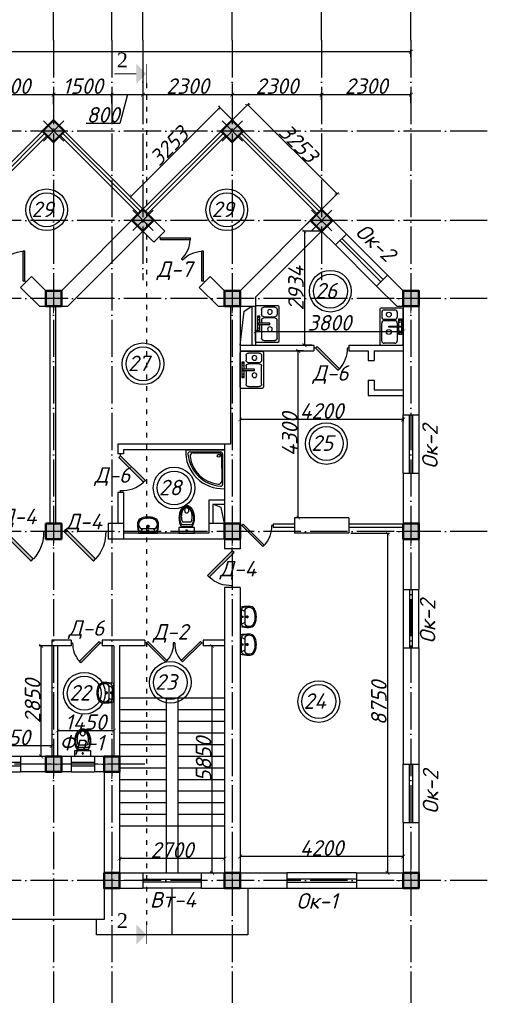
# Model space of a CAD drawing. Header units: millimetres. Extents: x 1112040 to 6903494, y -332921 to -150905.
# Tile 89 of 150: x 1681336 to 1693375, y -189595 to -164219. Entities that reach past the tile are written whole.
import ezdxf

# ---------------------------------------------------------------- set-up
doc = ezdxf.new("R2010")
doc.units = ezdxf.units.MM
doc.linetypes.add('ACAD_ISO03W100', pattern=[30, 12, -18])
doc.linetypes.add('ACAD_ISO04W100', pattern=[30, 24, -3, 0, -3])
for name, color, linetype in [('kolonn', 7, 'Continuous'), ('os', 253, 'Continuous'), ('razmer', 7, 'Continuous'), ('su', 7, 'Continuous')]:
    doc.layers.add(name, color=color, linetype=linetype)
doc.styles.add('RomanS', font='times.ttf')
doc.styles.get("Standard").update_dxf_attribs({"font": 'isocpeui.ttf'})
doc.dimstyles.new('ISO-25', dxfattribs={"dimtxt": 400, "dimasz": 100, "dimexe": 50, "dimexo": 50, "dimgap": 20, "dimtad": 1, "dimdec": 0, "dimtxsty": 'Standard', "dimblk": 'ARCHTICK', "dimcen": 20, "dimclrd": 1, "dimclre": 1, "dimadec": 0, "dimazin": 0, "dimtfac": 1, "dimtdec": 0, "dimtmove": 0, "dimatfit": 3, "dimldrblk": 'ARCHTICK', "dimfxl": 1, "dimarcsym": 0})

# ---------------------------------------------------------------- blocks, each defined once
blk = doc.blocks.new('ghsdd')
at = {"ltscale": 50}
h = blk.add_hatch(color=256, dxfattribs=at)
h.paths.add_polyline_path([(0, 200), (-200, 200), (-200, 0), (0, 0)])
h.paths.add_polyline_path([(200, 0), (200, 200), (0, 200), (0, 0)])
h.paths.add_polyline_path([(0, 0), (-200, 0), (-200, -200), (0, -200)])
h.paths.add_polyline_path([(0, 0), (0, -200), (200, -200), (200, 0)])
at = {"lineweight": 0}
for p, q in [((0, -374), (0, 374)), ((-374, 0), (374, 0))]:
    blk.add_line(p, q, dxfattribs=at)
at = {"lineweight": 50, "ltscale": 50}
blk.add_lwpolyline([(200, 200), (200, -200), (-200, -200), (-200, 200), (200, 200)], dxfattribs=at)
blk = doc.blocks.new('Podd_igl_as100x100')
for p, q in [((-80, 808), (-80, 153)), ((-54, 897), (-54, 104)), ((0, 1000), (0, 0)), ((0, 0), (-1000, 0)), ((-106, 50), (-891, 50)), ((-158, 74), (-799, 73))]:
    blk.add_line(p, q)
blk.add_circle((-152, 149), 37.8)
for centre, radius, start, end in [((-42, 42), 959, 87.5145, 182.4855), ((-22, 34), 914, 95.7508, 176.1666), ((-67, 71), 821, 97.4497, 172.9032), ((-160, 806), 80.2, 1.4931, 100.036), ((-109, 889), 55.4, 7.9715, 94.7418), ((-891, 93), 43.1, 176.352, 270.7469), ((-799, 157), 84.3, 169.7158, 269.999), ((-155, 149), 75.6, 267.8648, 3.2153), ((-107, 102), 52.6, 270.31, 1.996)]:
    blk.add_arc(centre, radius, start, end)
blk = doc.blocks.new('UM_8')
for p, q in [((244, 0), (-244, 0)), ((-182, -45), (-146, -110)), ((175, -30), (-175, -30)), ((142, -120), (-132, -120)), ((35, -180), (-35, -180)), ((27, -61), (-27, -61)), ((0, -88), (0, -34)), ((0, -145), (0, -215)), ((182, -45), (146, -110))]:
    blk.add_line(p, q)
for centre, radius in [((0, -180), 27), ((0, -61), 17), ((0, -180), 17)]:
    blk.add_circle(centre, radius)
for centre, radius, start, end in [((-244, 0), 0.5, 90, 167.3206), ((244, 0), 0.5, 12.6794, 90), ((-104, -234), 169, 178.312, 234.1043), ((894, -257), 1167, 167.3206, 178.6525), ((-273, -229), 0.5, 358.312, 358.6525), ((68, -206), 330, 154.5977, 180.3349), ((-104, -233), 138, 141.0504, 245.2718), ((-175, -90), 60, 90, 154.5977), ((-104, -233), 148, 141.0504, 147.7493), ((-139, -232), 123, 98.7111, 129.9424), ((-139, -232), 113, 86.1548, 129.9424), ((139, -232), 113, 50.0576, 93.8452), ((139, -232), 123, 50.0576, 81.2889), ((104, -233), 138, 294.7282, 38.9496), ((175, -90), 60, 25.4023, 90), ((104, -234), 169, 305.8957, 1.688), ((104, -233), 148, 32.2507, 38.9496), ((-68, -206), 330, 359.6651, 25.4023), ((-894, -257), 1167, 1.3475, 12.6794), ((273, -229), 0.5, 181.3475, 181.688), ((-27, -71), 347, 239.6448, 267.5368), ((-27, -71), 317, 244.8898, 267.5368), ((0, 80), 500, 265.1692, 274.8308), ((0, 80), 470, 265.1692, 274.8308), ((27, -71), 317, 272.4632, 300.3552), ((27, -71), 347, 272.4632, 300.3552)]:
    blk.add_arc(centre, radius, start, end)
blk = doc.blocks.new('Mojka_1')
for p, q in [((-600, 446), (-600, -446)), ((-31, 477), (-569, 477)), ((-554, 369), (-554, 246)), ((-492, 431), (-215, 431)), ((-154, 369), (-154, 246)), ((0, -446), (0, 446)), ((-554, -369), (-554, 92)), ((-215, 185), (-492, 185)), ((-492, 154), (-215, 154)), ((-369, -15), (-369, 15)), ((-369, 15), (-62, 15)), ((-154, 92), (-154, 15)), ((-108, 15), (-108, 200)), ((-108, 200), (-46, 200)), ((-62, 15), (-62, -15)), ((-46, 200), (-46, -200)), ((-62, -15), (-369, -15)), ((-154, -15), (-154, -369)), ((-108, -200), (-108, -15)), ((-46, -200), (-108, -200)), ((-569, -477), (-31, -477)), ((-215, -431), (-492, -431))]:
    blk.add_line(p, q)
for centre, radius in [((-369, 308), 61.6), ((-77, 139), 30.8), ((-369, -139), 61.6), ((-77, -139), 30.8)]:
    blk.add_circle(centre, radius)
for centre, radius, start, end in [((-569, 446), 30.8, 90, 180), ((-492, 369), 61.6, 90, 180), ((-215, 369), 61.6, 0, 90), ((-31, 446), 30.8, 0, 90), ((-492, 246), 61.6, 180, 270), ((-492, 92), 61.6, 90, 180), ((-215, 246), 61.6, 270.0001, 0), ((-215, 92), 61.6, 0, 90), ((-569, -446), 30.8, 180, 270), ((-492, -369), 61.6, 180, 270), ((-215, -369), 61.6, 270.0001, 0), ((-31, -446), 30.8, 270.0001, 0)]:
    blk.add_arc(centre, radius, start, end)
blk = doc.blocks.new('UniTAZZ_3')
for p, q in [((-293, -112), (-293, 112)), ((-230, -144), (-230, 144)), ((-178, -144), (-178, 144)), ((-152, 200), (-152, -200)), ((0, 200), (-152, 200)), ((0, -200), (0, 200)), ((-152, -200), (0, -200))]:
    blk.add_line(p, q)
blk.add_circle((-76, 0), 17)
for centre, radius, start, end in [((-581, 0), 131, 146.9765, 180), ((-581, 0), 131, 180, 213.0235), ((-493, -57), 235, 122.5078, 146.9765), ((-564, 0), 117, 146.9765, 180), ((-575, 0), 87.7, 145.7058, 180), ((-575, 0), 87.7, 180, 214.2942), ((-485, -51), 211, 122.5078, 146.9765), ((-610, 0), 46, 153.6325, 180), ((-610, 0), 46, 180, 206.3675), ((-600, -5), 56.5, 129.8827, 153.6325), ((-507, -46), 170, 121.2723, 145.7058), ((-594, -12), 66, 109.092, 129.8827), ((-435, -148), 343, 104.7867, 122.5078), ((-590, -23), 78.1, 90, 109.092), ((-433, -133), 308, 104.7867, 122.5078), ((-462, -121), 257, 104.1209, 121.2723), ((-590, -23), 78.1, 70.908, 90), ((-586, -12), 66, 50.1173, 70.908), ((-580, -5), 56.5, 26.3675, 50.1173), ((-571, 0), 46, 0, 26.3675), ((-571, 0), 46, 333.6325, 0), ((-432, -238), 378, 90, 104.1209), ((-397, -291), 491, 90, 104.7867), ((-399, -261), 441, 90, 104.7867), ((-432, -238), 378, 75.8791, 90), ((-399, -261), 441, 75.2133, 90), ((-397, -291), 491, 75.2133, 90), ((-403, -121), 257, 64.7964, 75.8791), ((-365, -133), 308, 63.9053, 75.2133), ((-359, -148), 343, 58.1489, 75.2133), ((-493, 57), 235, 213.0235, 237.4922), ((-564, 0), 117, 180, 213.0235), ((-485, 51), 211, 213.0235, 237.4922), ((-600, 5), 56.5, 206.3675, 230.1173), ((-507, 47), 170, 214.2942, 238.7277), ((-594, 12), 66, 230.1173, 250.908), ((-435, 148), 343, 237.4922, 255.2133), ((-590, 24), 78.1, 250.908, 270), ((-433, 132), 308, 237.4922, 255.2133), ((-462, 121), 257, 238.7277, 255.8791), ((-590, 24), 78.1, 270, 289.092), ((-586, 12), 66, 289.092, 309.8827), ((-580, 5), 56.5, 309.8827, 333.6325), ((-432, 238), 378, 255.8791, 270), ((-397, 291), 491, 255.2133, 270), ((-399, 261), 441, 255.2133, 270), ((-432, 238), 378, 270, 284.1209), ((-399, 261), 441, 270, 284.7867), ((-397, 291), 491, 270, 284.7867), ((-403, 121), 257, 284.1209, 295.2036), ((-365, 132), 308, 284.7867, 296.0947), ((-359, 148), 343, 284.7867, 301.8511)]:
    blk.add_arc(centre, radius, start, end)
blk = doc.blocks.new('jfgjhsdf')
blk.add_hatch(color=1).paths.add_polyline_path([(-593, 731), (-637, 687), (0, 50), (44, 94)])
at = {"color": 1}
for p, q in [((0, 1000), (0, 950)), ((0, 50), (0, 0))]:
    blk.add_line(p, q, dxfattribs=at)
blk.add_lwpolyline([(0, 50), (-637, 687), (-593, 731), (44, 94), (0, 50)], dxfattribs=at)
blk.add_arc((-33, 130), 821, 87.662, 132.9147, dxfattribs=at)
blk = doc.blocks.new('_ArchTick')
at = {"color": 0, "linetype": 'ByBlock', "const_width": 0.15}
blk.add_lwpolyline([(-0.5, -0.5), (0.5, 0.5)], dxfattribs=at)
blk = doc.blocks.new('*D3344')
at = {"color": 1, "lineweight": -2, "transparency": 16777216}
for p, q in [((1686419, -167196), (1687241, -166374)), ((1687206, -166409), (1689506, -168709)), ((1688719, -169496), (1689541, -168674))]:
    blk.add_line(p, q, dxfattribs=at)
at = {"color": 1, "lineweight": -2, "transparency": 16777216, "xscale": 100, "yscale": 100, "zscale": 100}
for p, rotation in [((1687206, -166409), 135.0000000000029), ((1689506, -168709), 315.0000000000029)]:
    blk.add_blockref('_ArchTick', p, dxfattribs=dict(at, rotation=rotation))
at = {"color": 0, "transparency": 16777216, "insert": (1688512, -167404), "char_height": 400, "attachment_point": 5, "rotation": 315}
blk.add_mtext('3253', dxfattribs=at)
blk = doc.blocks.new('*D3345')
at = {"color": 1, "lineweight": -2, "transparency": 16777216}
for p, q in [((1687057, -167053), (1686452, -166448)), ((1686488, -166484), (1684188, -168784)), ((1684757, -169353), (1684152, -168748))]:
    blk.add_line(p, q, dxfattribs=at)
at = {"color": 1, "lineweight": -2, "transparency": 16777216, "xscale": 100, "yscale": 100, "zscale": 100}
for p, rotation in [((1686488, -166484), 45), ((1684188, -168784), 225)]:
    blk.add_blockref('_ArchTick', p, dxfattribs=dict(at, rotation=rotation))
at = {"color": 0, "transparency": 16777216, "insert": (1685182, -167478), "char_height": 400, "attachment_point": 5, "rotation": 45}
blk.add_mtext('3253', dxfattribs=at)
blk = doc.blocks.new('*D3372')
at = {"layer": 'razmer', "color": 1, "lineweight": -2, "transparency": 16777216}
for p, q in [((1689060, -169671), (1688618, -169671)), ((1688668, -169671), (1688668, -172606)), ((1688860, -172606), (1688618, -172606))]:
    blk.add_line(p, q, dxfattribs=at)
at = {"layer": 'razmer', "color": 1, "lineweight": -2, "transparency": 16777216, "xscale": 100, "yscale": 100, "zscale": 100}
for p, rotation in [((1688668, -169671), 90), ((1688668, -172606), 270)]:
    blk.add_blockref('_ArchTick', p, dxfattribs=dict(at, rotation=rotation))
at = {"layer": 'razmer', "color": 0, "transparency": 16777216, "insert": (1688448, -171139), "char_height": 400, "attachment_point": 5, "rotation": 90}
blk.add_mtext('2934', dxfattribs=at)
blk = doc.blocks.new('*D3373')
at = {"layer": 'razmer', "color": 1, "lineweight": -2, "transparency": 16777216}
for p, q in [((1687410, -172252), (1691210, -172252)), ((1687410, -172266), (1687410, -172302)), ((1691210, -172266), (1691210, -172302))]:
    blk.add_line(p, q, dxfattribs=at)
at = {"layer": 'razmer', "color": 1, "lineweight": -2, "transparency": 16777216, "xscale": 100, "yscale": 100, "zscale": 100, "rotation": 180}
blk.add_blockref('_ArchTick', (1687410, -172252), dxfattribs=at)
at = {"layer": 'razmer', "color": 1, "lineweight": -2, "transparency": 16777216, "xscale": 100, "yscale": 100, "zscale": 100}
blk.add_blockref('_ArchTick', (1691210, -172252), dxfattribs=at)
at = {"layer": 'razmer', "color": 0, "transparency": 16777216, "insert": (1689310, -172032), "char_height": 400, "attachment_point": 5}
blk.add_mtext('3800', dxfattribs=at)
blk = doc.blocks.new('*D3374')
at = {"layer": 'razmer', "color": 1, "lineweight": -2, "transparency": 16777216}
for p, q in [((1687010, -174456), (1687010, -174573)), ((1691210, -174523), (1687010, -174523)), ((1691210, -174456), (1691210, -174573))]:
    blk.add_line(p, q, dxfattribs=at)
at = {"layer": 'razmer', "color": 1, "lineweight": -2, "transparency": 16777216, "xscale": 100, "yscale": 100, "zscale": 100, "rotation": 180}
blk.add_blockref('_ArchTick', (1687010, -174523), dxfattribs=at)
at = {"layer": 'razmer', "color": 1, "lineweight": -2, "transparency": 16777216, "xscale": 100, "yscale": 100, "zscale": 100}
blk.add_blockref('_ArchTick', (1691210, -174523), dxfattribs=at)
at = {"layer": 'razmer', "color": 0, "transparency": 16777216, "insert": (1689110, -174303), "char_height": 400, "attachment_point": 5}
blk.add_mtext('4200', dxfattribs=at)
blk = doc.blocks.new('*D3375')
at = {"layer": 'razmer', "color": 1, "lineweight": -2, "transparency": 16777216}
for p, q in [((1688647, -172756), (1688457, -172756)), ((1688507, -177056), (1688507, -172756)), ((1688647, -177056), (1688457, -177056))]:
    blk.add_line(p, q, dxfattribs=at)
at = {"layer": 'razmer', "color": 1, "lineweight": -2, "transparency": 16777216, "xscale": 100, "yscale": 100, "zscale": 100}
for p, rotation in [((1688507, -172756), 90), ((1688507, -177056), 270)]:
    blk.add_blockref('_ArchTick', p, dxfattribs=dict(at, rotation=rotation))
at = {"layer": 'razmer', "color": 0, "transparency": 16777216, "insert": (1688287, -174906), "char_height": 400, "attachment_point": 5, "rotation": 90}
blk.add_mtext('4300', dxfattribs=at)
blk = doc.blocks.new('*D3376')
at = {"color": 1, "lineweight": -2, "transparency": 16777216}
for p, q in [((1689860, -177456), (1690857, -177456)), ((1690807, -177456), (1690807, -186206)), ((1690060, -186206), (1690857, -186206))]:
    blk.add_line(p, q, dxfattribs=at)
at = {"color": 1, "lineweight": -2, "transparency": 16777216, "xscale": 100, "yscale": 100, "zscale": 100}
for p, rotation in [((1690807, -177456), 90), ((1690807, -186206), 270)]:
    blk.add_blockref('_ArchTick', p, dxfattribs=dict(at, rotation=rotation))
at = {"color": 0, "transparency": 16777216, "insert": (1690584, -181831), "char_height": 400, "attachment_point": 5, "rotation": 90}
blk.add_mtext('8750', dxfattribs=at)
blk = doc.blocks.new('*D3377')
at = {"color": 1, "lineweight": -2, "transparency": 16777216}
for p, q in [((1687010, -185407), (1687010, -185836)), ((1691210, -185606), (1691210, -185836)), ((1691210, -185786), (1687010, -185786))]:
    blk.add_line(p, q, dxfattribs=at)
at = {"color": 1, "lineweight": -2, "transparency": 16777216, "xscale": 100, "yscale": 100, "zscale": 100, "rotation": 180}
blk.add_blockref('_ArchTick', (1687010, -185786), dxfattribs=at)
at = {"color": 1, "lineweight": -2, "transparency": 16777216, "xscale": 100, "yscale": 100, "zscale": 100}
blk.add_blockref('_ArchTick', (1691210, -185786), dxfattribs=at)
at = {"color": 0, "transparency": 16777216, "insert": (1689110, -185566), "char_height": 400, "attachment_point": 5}
blk.add_mtext('4200', dxfattribs=at)
blk = doc.blocks.new('*D3378')
at = {"color": 1, "lineweight": -2, "transparency": 16777216}
for p, q in [((1683910, -185836), (1683910, -185889)), ((1686610, -185839), (1683910, -185839)), ((1686610, -185836), (1686610, -185889))]:
    blk.add_line(p, q, dxfattribs=at)
at = {"color": 1, "lineweight": -2, "transparency": 16777216, "xscale": 100, "yscale": 100, "zscale": 100, "rotation": 180}
blk.add_blockref('_ArchTick', (1683910, -185839), dxfattribs=at)
at = {"color": 1, "lineweight": -2, "transparency": 16777216, "xscale": 100, "yscale": 100, "zscale": 100}
blk.add_blockref('_ArchTick', (1686610, -185839), dxfattribs=at)
at = {"color": 0, "transparency": 16777216, "insert": (1685260, -185617), "char_height": 400, "attachment_point": 5}
blk.add_mtext('2700', dxfattribs=at)
blk = doc.blocks.new('*D3379')
at = {"color": 1, "lineweight": -2, "transparency": 16777216}
for p, q in [((1686285, -180356), (1686239, -180356)), ((1686289, -186206), (1686289, -180356)), ((1686260, -186206), (1686239, -186206))]:
    blk.add_line(p, q, dxfattribs=at)
at = {"color": 1, "lineweight": -2, "transparency": 16777216, "xscale": 100, "yscale": 100, "zscale": 100}
for p, rotation in [((1686289, -180356), 90), ((1686289, -186206), 270)]:
    blk.add_blockref('_ArchTick', p, dxfattribs=dict(at, rotation=rotation))
at = {"color": 0, "transparency": 16777216, "insert": (1686069, -183281), "char_height": 400, "attachment_point": 5, "rotation": 90}
blk.add_mtext('5850', dxfattribs=at)
blk = doc.blocks.new('*D3104')
at = {"layer": 'razmer', "color": 1, "lineweight": -2, "transparency": 16777216}
for p, q in [((1682310, -182469), (1682310, -182593)), ((1683760, -182543), (1682310, -182543)), ((1683760, -182469), (1683760, -182593))]:
    blk.add_line(p, q, dxfattribs=at)
at = {"layer": 'razmer', "color": 1, "lineweight": -2, "transparency": 16777216, "xscale": 100, "yscale": 100, "zscale": 100, "rotation": 180}
blk.add_blockref('_ArchTick', (1682310, -182543), dxfattribs=at)
at = {"layer": 'razmer', "color": 1, "lineweight": -2, "transparency": 16777216, "xscale": 100, "yscale": 100, "zscale": 100}
blk.add_blockref('_ArchTick', (1683760, -182543), dxfattribs=at)
at = {"layer": 'razmer', "color": 0, "transparency": 16777216, "insert": (1683035, -182323), "char_height": 400, "attachment_point": 5}
blk.add_mtext('1450', dxfattribs=at)
blk = doc.blocks.new('*D3380')
at = {"color": 1, "lineweight": -2, "transparency": 16777216}
for p, q in [((1682435, -180356), (1681837, -180356)), ((1681887, -183206), (1681887, -180356)), ((1682399, -183206), (1681837, -183206))]:
    blk.add_line(p, q, dxfattribs=at)
at = {"color": 1, "lineweight": -2, "transparency": 16777216, "xscale": 100, "yscale": 100, "zscale": 100}
for p, rotation in [((1681887, -180356), 90), ((1681887, -183206), 270)]:
    blk.add_blockref('_ArchTick', p, dxfattribs=dict(at, rotation=rotation))
at = {"color": 0, "transparency": 16777216, "insert": (1681667, -181781), "char_height": 400, "attachment_point": 5, "rotation": 90}
blk.add_mtext('2850', dxfattribs=at)
blk = doc.blocks.new('*D3381')
at = {"color": 1, "lineweight": -2, "transparency": 16777216}
for p, q in [((1680010, -182830), (1680010, -182987)), ((1682160, -182937), (1680010, -182937)), ((1682160, -182830), (1682160, -182987))]:
    blk.add_line(p, q, dxfattribs=at)
at = {"color": 1, "lineweight": -2, "transparency": 16777216, "xscale": 100, "yscale": 100, "zscale": 100, "rotation": 180}
blk.add_blockref('_ArchTick', (1680010, -182937), dxfattribs=at)
at = {"color": 1, "lineweight": -2, "transparency": 16777216, "xscale": 100, "yscale": 100, "zscale": 100}
blk.add_blockref('_ArchTick', (1682160, -182937), dxfattribs=at)
at = {"color": 0, "transparency": 16777216, "insert": (1681085, -182717), "char_height": 400, "attachment_point": 5}
blk.add_mtext('2150', dxfattribs=at)
blk = doc.blocks.new('*D3290')
at = {"color": 1, "lineweight": -2, "transparency": 16777216}
for p, q in [((1679910, -166392), (1679910, -166101)), ((1679910, -166151), (1682210, -166151)), ((1682210, -166392), (1682210, -166101))]:
    blk.add_line(p, q, dxfattribs=at)
at = {"color": 1, "lineweight": -2, "transparency": 16777216, "xscale": 100, "yscale": 100, "zscale": 100, "rotation": 180}
blk.add_blockref('_ArchTick', (1679910, -166151), dxfattribs=at)
at = {"color": 1, "lineweight": -2, "transparency": 16777216, "xscale": 100, "yscale": 100, "zscale": 100}
blk.add_blockref('_ArchTick', (1682210, -166151), dxfattribs=at)
at = {"color": 0, "transparency": 16777216, "insert": (1681060, -165931), "char_height": 400, "attachment_point": 5}
blk.add_mtext('2300', dxfattribs=at)
blk = doc.blocks.new('*D3291')
at = {"color": 1, "lineweight": -2, "transparency": 16777216}
for p, q in [((1682210, -166392), (1682210, -166101)), ((1682210, -166151), (1683710, -166151)), ((1683710, -166380), (1683710, -166101))]:
    blk.add_line(p, q, dxfattribs=at)
at = {"color": 1, "lineweight": -2, "transparency": 16777216, "xscale": 100, "yscale": 100, "zscale": 100, "rotation": 180}
blk.add_blockref('_ArchTick', (1682210, -166151), dxfattribs=at)
at = {"color": 1, "lineweight": -2, "transparency": 16777216, "xscale": 100, "yscale": 100, "zscale": 100}
blk.add_blockref('_ArchTick', (1683710, -166151), dxfattribs=at)
at = {"color": 0, "transparency": 16777216, "insert": (1682960, -165931), "char_height": 400, "attachment_point": 5}
blk.add_mtext('1500', dxfattribs=at)
blk = doc.blocks.new('*D3292')
at = {"color": 1, "lineweight": -2, "transparency": 16777216}
for p, q in [((1684510, -165370), (1684510, -166201)), ((1683710, -166380), (1683710, -166101)), ((1683710, -166151), (1684510, -166151)), ((1684110, -166151), (1683918, -166891)), ((1683918, -166891), (1683046, -166891))]:
    blk.add_line(p, q, dxfattribs=at)
at = {"color": 1, "lineweight": -2, "transparency": 16777216, "xscale": 100, "yscale": 100, "zscale": 100, "rotation": 180}
blk.add_blockref('_ArchTick', (1683710, -166151), dxfattribs=at)
at = {"color": 1, "lineweight": -2, "transparency": 16777216, "xscale": 100, "yscale": 100, "zscale": 100}
blk.add_blockref('_ArchTick', (1684510, -166151), dxfattribs=at)
at = {"color": 0, "transparency": 16777216, "insert": (1683482, -166671), "char_height": 400, "attachment_point": 5}
blk.add_mtext('800', dxfattribs=at)
blk = doc.blocks.new('*D3293')
at = {"color": 1, "lineweight": -2, "transparency": 16777216}
for p, q in [((1684510, -165370), (1684510, -166201)), ((1686810, -165862), (1686810, -166201)), ((1684510, -166151), (1686810, -166151))]:
    blk.add_line(p, q, dxfattribs=at)
at = {"color": 1, "lineweight": -2, "transparency": 16777216, "xscale": 100, "yscale": 100, "zscale": 100, "rotation": 180}
blk.add_blockref('_ArchTick', (1684510, -166151), dxfattribs=at)
at = {"color": 1, "lineweight": -2, "transparency": 16777216, "xscale": 100, "yscale": 100, "zscale": 100}
blk.add_blockref('_ArchTick', (1686810, -166151), dxfattribs=at)
at = {"color": 0, "transparency": 16777216, "insert": (1685660, -165931), "char_height": 400, "attachment_point": 5}
blk.add_mtext('2300', dxfattribs=at)
blk = doc.blocks.new('*D3294')
at = {"color": 1, "lineweight": -2, "transparency": 16777216}
for p, q in [((1686810, -165862), (1686810, -166201)), ((1686810, -166151), (1689110, -166151)), ((1689110, -166285), (1689110, -166101))]:
    blk.add_line(p, q, dxfattribs=at)
at = {"color": 1, "lineweight": -2, "transparency": 16777216, "xscale": 100, "yscale": 100, "zscale": 100, "rotation": 180}
blk.add_blockref('_ArchTick', (1686810, -166151), dxfattribs=at)
at = {"color": 1, "lineweight": -2, "transparency": 16777216, "xscale": 100, "yscale": 100, "zscale": 100}
blk.add_blockref('_ArchTick', (1689110, -166151), dxfattribs=at)
at = {"color": 0, "transparency": 16777216, "insert": (1687960, -165931), "char_height": 400, "attachment_point": 5}
blk.add_mtext('2300', dxfattribs=at)
blk = doc.blocks.new('*D3295')
at = {"color": 1, "lineweight": -2, "transparency": 16777216}
for p, q in [((1689110, -166285), (1689110, -166101)), ((1689110, -166151), (1691410, -166151)), ((1691410, -166373), (1691410, -166101))]:
    blk.add_line(p, q, dxfattribs=at)
at = {"color": 1, "lineweight": -2, "transparency": 16777216, "xscale": 100, "yscale": 100, "zscale": 100, "rotation": 180}
blk.add_blockref('_ArchTick', (1689110, -166151), dxfattribs=at)
at = {"color": 1, "lineweight": -2, "transparency": 16777216, "xscale": 100, "yscale": 100, "zscale": 100}
blk.add_blockref('_ArchTick', (1691410, -166151), dxfattribs=at)
at = {"color": 0, "transparency": 16777216, "insert": (1690260, -165931), "char_height": 400, "attachment_point": 5}
blk.add_mtext('2300', dxfattribs=at)
blk = doc.blocks.new('*D3296')
at = {"color": 1, "lineweight": -2, "transparency": 16777216}
for p, q in [((1604210, -165180), (1604210, -164995)), ((1691410, -165045), (1604210, -165045)), ((1691410, -165180), (1691410, -164995))]:
    blk.add_line(p, q, dxfattribs=at)
at = {"color": 1, "lineweight": -2, "transparency": 16777216, "xscale": 100, "yscale": 100, "zscale": 100, "rotation": 180}
blk.add_blockref('_ArchTick', (1604210, -165045), dxfattribs=at)
at = {"color": 1, "lineweight": -2, "transparency": 16777216, "xscale": 100, "yscale": 100, "zscale": 100}
blk.add_blockref('_ArchTick', (1691410, -165045), dxfattribs=at)
at = {"color": 0, "transparency": 16777216, "insert": (1647810, -164822), "char_height": 400, "attachment_point": 5}
blk.add_mtext('87200', dxfattribs=at)
blk = doc.blocks.new('sssswwsqqq')
at = {"color": 1}
for centre, radius in [((34859, 10139), 537), ((39497, 10139), 537), ((34859, 10139), 437), ((39497, 10139), 437), ((42164, 8042), 537), ((42164, 8042), 437), ((37339, 6170), 537), ((37339, 6170), 437), ((42060, 4115), 537), ((42060, 4115), 437), ((38140, 2970), 537), ((38140, 2970), 437), ((38043, -2041), 537), ((38043, -2041), 437), ((35828, -2321), 537), ((35828, -2321), 437), ((41866, -2534), 537), ((41866, -2534), 437)]:
    blk.add_circle(centre, radius, dxfattribs=at)
for s, p in [('29', (34469, 9951)), ('29', (39108, 9951)), ('26', (41774, 7853)), ('27', (36950, 5981)), ('25', (41671, 3927)), ('28', (37750, 2781)), ('23', (37653, -2229)), ('22', (35439, -2509)), ('24', (41476, -2723))]:
    blk.add_text(s, height=400, dxfattribs=at).set_placement(p)

msp = doc.modelspace()

# ---------------------------------------------------------------- hatches: boundary and pattern name
for points in [[(1684340.7, -165871.9), (1684598.1, -165614.5), (1684340.7, -165357.1)], [(1684340.7, -188052.3), (1684598.1, -187794.9), (1684340.7, -187537.5)]]:
    msp.add_hatch(color=256).paths.add_polyline_path(points)

# ---------------------------------------------------------------- linework, layer by layer
at = {"color": 1, "linetype": 'ACAD_ISO03W100', "ltscale": 10}
msp.add_line((1684598.1, -165864.5), (1684598.1, -187544.9), dxfattribs=at)
for p, q in [((1679909.7, -169105.8), (1682209.7, -166805.8)), ((1684509.7, -169105.8), (1682209.7, -166805.8)), ((1684509.7, -169105.8), (1686809.7, -166805.8)), ((1689109.7, -169105.8), (1686809.7, -166805.8)), ((1686609.7, -181705.8), (1683909.7, -181705.8)), ((1685109.7, -181705.8), (1685109.7, -186205.8)), ((1685409.7, -181705.8), (1685409.7, -186205.8)), ((1685109.7, -182005.8), (1683909.7, -182005.8)), ((1686609.7, -182005.8), (1685409.7, -182005.8)), ((1685109.7, -182305.8), (1683909.7, -182305.8)), ((1686609.7, -182305.8), (1685409.7, -182305.8)), ((1685109.7, -182605.8), (1683909.7, -182605.8)), ((1686609.7, -182605.8), (1685409.7, -182605.8)), ((1685109.7, -182905.8), (1683909.7, -182905.8)), ((1686609.7, -182905.8), (1685409.7, -182905.8)), ((1685109.7, -183205.8), (1683909.7, -183205.8)), ((1686609.7, -183205.8), (1685409.7, -183205.8)), ((1685109.7, -183505.8), (1683909.7, -183505.8)), ((1686609.7, -183505.8), (1685409.7, -183505.8)), ((1685109.7, -183805.8), (1683909.7, -183805.8)), ((1686609.7, -183805.8), (1685409.7, -183805.8)), ((1685109.7, -184105.8), (1683909.7, -184105.8)), ((1686609.7, -184105.8), (1685409.7, -184105.8)), ((1685109.7, -184405.8), (1683909.7, -184405.8)), ((1686609.7, -184405.8), (1685409.7, -184405.8)), ((1685109.7, -184705.8), (1683909.7, -184705.8)), ((1686609.7, -184705.8), (1685409.7, -184705.8)), ((1686609.7, -185005.8), (1683909.7, -185005.8)), ((1683509.7, -186605.8), (1683509.7, -187405.8)), ((1685259.7, -187805.8), (1685259.7, -186605.8))]:
    msp.add_line(p, q)
at = {"color": 1}
for p, q in [((1679966.3, -169162.4), (1681983.5, -167145.2)), ((1680022.9, -169218.9), (1682040, -167201.8)), ((1684396.6, -169218.9), (1682379.4, -167201.8)), ((1684453.2, -169162.4), (1682436, -167145.2)), ((1684566.3, -169162.4), (1686583.5, -167145.2)), ((1684622.9, -169218.9), (1686640, -167201.8)), ((1688996.6, -169218.9), (1686979.4, -167201.8)), ((1689053.2, -169162.4), (1687036, -167145.2)), ((1690806.8, -170802.9), (1689746.1, -169742.2)), ((1689576.4, -169911.9), (1690637.1, -170972.6)), ((1690693.7, -170916), (1689633, -169855.3)), ((1689463.3, -170025), (1690523.9, -171085.7)), ((1691209.7, -175905.8), (1691209.7, -174405.8)), ((1691369.7, -175905.8), (1691369.7, -174405.8)), ((1691449.7, -174405.8), (1691449.7, -175905.8)), ((1691609.7, -174405.8), (1691609.7, -175905.8)), ((1687859.7, -177215.8), (1688409.7, -177215.8)), ((1687859.7, -177215.8), (1687859.7, -177295.8)), ((1687859.7, -177295.8), (1688409.7, -177295.8)), ((1689809.7, -177215.8), (1691209.7, -177215.8)), ((1689809.7, -177295.8), (1691209.7, -177295.8)), ((1691209.7, -178905.8), (1691209.7, -180405.8)), ((1691369.7, -178905.8), (1691369.7, -180405.8)), ((1691449.7, -180405.8), (1691449.7, -178905.8)), ((1691609.7, -180405.8), (1691609.7, -178905.8)), ((1681359.7, -183205.8), (1680159.7, -183205.8)), ((1683259.7, -183205.8), (1682659.7, -183205.8)), ((1681359.7, -183365.8), (1680159.7, -183365.8)), ((1680159.7, -183445.8), (1681359.7, -183445.8)), ((1683259.7, -183365.8), (1682659.7, -183365.8)), ((1682659.7, -183445.8), (1683259.7, -183445.8)), ((1691209.7, -184905.8), (1691209.7, -183405.8)), ((1691369.7, -184905.8), (1691369.7, -183405.8)), ((1691449.7, -183405.8), (1691449.7, -184905.8)), ((1691609.7, -183405.8), (1691609.7, -184905.8)), ((1680159.7, -183605.8), (1681359.7, -183605.8)), ((1682659.7, -183605.8), (1683259.7, -183605.8)), ((1684509.7, -186205.8), (1686009.7, -186205.8)), ((1690009.7, -186205.8), (1688209.7, -186205.8)), ((1684509.7, -186365.8), (1686009.7, -186365.8)), ((1686009.7, -186445.8), (1684509.7, -186445.8)), ((1690009.7, -186365.8), (1688209.7, -186365.8)), ((1688209.7, -186445.8), (1690009.7, -186445.8)), ((1686009.7, -186605.8), (1684509.7, -186605.8)), ((1688209.7, -186605.8), (1690009.7, -186605.8))]:
    msp.add_line(p, q, dxfattribs=at)
at = {"lineweight": 30}
for p, q in [((1682409.7, -171205.8), (1684509.7, -169105.8)), ((1685075.4, -169671.5), (1684509.7, -169105.8)), ((1687009.7, -171205.8), (1689109.7, -169105.8)), ((1689746.1, -169742.2), (1689109.7, -169105.8)), ((1682575.4, -171605.8), (1684509.7, -169671.5)), ((1684792.6, -169954.3), (1684509.7, -169671.5)), ((1684792.6, -169954.3), (1685075.4, -169671.5)), ((1687409.7, -171371.5), (1689109.7, -169671.5)), ((1689463.3, -170025), (1689109.7, -169671.5)), ((1689463.3, -170025), (1689746.1, -169742.2)), ((1681359.3, -171121.1), (1681642.1, -170838.2)), ((1682009.7, -171205.8), (1681642.1, -170838.2)), ((1685959.3, -171121.1), (1686242.1, -170838.2)), ((1686609.7, -171205.8), (1686242.1, -170838.2)), ((1690523.9, -171085.7), (1690806.8, -170802.9)), ((1691209.7, -171205.8), (1690806.8, -170802.9)), ((1681844, -171605.8), (1681359.3, -171121.1)), ((1682009.7, -171205.8), (1682409.7, -171205.8)), ((1686444, -171605.8), (1685959.3, -171121.1)), ((1686609.7, -171205.8), (1687009.7, -171205.8)), ((1691044, -171605.8), (1690523.9, -171085.7)), ((1691209.7, -171205.8), (1691609.7, -171205.8)), ((1691609.7, -171205.8), (1691609.7, -174405.8)), ((1687409.7, -171371.5), (1687409.7, -172605.8)), ((1681844, -171605.8), (1682575.4, -171605.8)), ((1682109.7, -171605.8), (1682109.7, -177205.8)), ((1682259.7, -171605.8), (1682259.7, -177205.8)), ((1686444, -171605.8), (1686759.7, -171605.8)), ((1686759.7, -171605.8), (1686759.7, -175155.8)), ((1687009.7, -171605.8), (1687009.7, -177855.8)), ((1687009.7, -171605.8), (1687409.7, -171605.8)), ((1687309.7, -171605.8), (1687309.7, -172605.8)), ((1691044, -171605.8), (1691209.7, -171605.8)), ((1691209.7, -171605.8), (1691209.7, -174405.8)), ((1687009.7, -172605.8), (1688909.7, -172605.8)), ((1687009.7, -172755.8), (1688909.7, -172755.8)), ((1688909.7, -172605.8), (1688909.7, -172755.8)), ((1689809.7, -172605.8), (1691209.7, -172605.8)), ((1689809.7, -172605.8), (1689809.7, -172755.8)), ((1689809.7, -172755.8), (1690309.7, -172755.8)), ((1690309.7, -172755.8), (1690309.7, -173005.8)), ((1690459.7, -172755.8), (1691209.7, -172755.8)), ((1690459.7, -172755.8), (1690459.7, -173005.8)), ((1690309.7, -173005.8), (1690459.7, -173005.8)), ((1690309.7, -173505.8), (1690309.7, -173905.8)), ((1690309.7, -173505.8), (1690459.7, -173505.8)), ((1690459.7, -173505.8), (1690459.7, -173755.8)), ((1690459.7, -173755.8), (1691209.7, -173755.8)), ((1690309.7, -173905.8), (1691209.7, -173905.8)), ((1691209.7, -174405.8), (1691609.7, -174405.8)), ((1683859.7, -175155.8), (1683859.7, -175405.8)), ((1686759.7, -175155.8), (1683859.7, -175155.8)), ((1684009.7, -175305.8), (1684009.7, -175405.8)), ((1686609.7, -175305.8), (1684009.7, -175305.8)), ((1686609.7, -175155.8), (1686609.7, -177205.8)), ((1684009.7, -175405.8), (1683859.7, -175405.8)), ((1691209.7, -175905.8), (1691209.7, -178905.8)), ((1691209.7, -175905.8), (1691609.7, -175905.8)), ((1691609.7, -175905.8), (1691609.7, -178905.8)), ((1684009.7, -176405.8), (1683859.7, -176405.8)), ((1683859.7, -176405.8), (1683859.7, -177205.8)), ((1684009.7, -176405.8), (1684009.7, -177605.8)), ((1686609.7, -176605.8), (1686209.7, -176605.8)), ((1686209.7, -176605.8), (1686209.7, -177455.8)), ((1686309.7, -176705.8), (1686609.7, -176705.8)), ((1686309.7, -176705.8), (1686309.7, -177205.8)), ((1688409.7, -177055.8), (1688409.7, -177455.8)), ((1689809.7, -177055.8), (1688409.7, -177055.8)), ((1689809.7, -177055.8), (1689809.7, -177455.8)), ((1682409.7, -177205.8), (1682009.7, -177205.8)), ((1682009.7, -177205.8), (1682009.7, -177605.8)), ((1682409.7, -177205.8), (1682409.7, -177605.8)), ((1684009.7, -177205.8), (1683609.7, -177205.8)), ((1683609.7, -177205.8), (1683609.7, -177605.8)), ((1686609.7, -177205.8), (1686209.7, -177205.8)), ((1682409.7, -177605.8), (1682009.7, -177605.8)), ((1686609.7, -177605.8), (1683609.7, -177605.8)), ((1686209.7, -177455.8), (1684009.7, -177455.8)), ((1686609.7, -177605.8), (1686609.7, -177855.8)), ((1689809.7, -177455.8), (1688409.7, -177455.8)), ((1687009.7, -177855.8), (1686609.7, -177855.8)), ((1686609.7, -178855.8), (1686609.7, -186205.8)), ((1687009.7, -178855.8), (1686609.7, -178855.8)), ((1687009.7, -178855.8), (1687009.7, -186205.8)), ((1691209.7, -178905.8), (1691609.7, -178905.8)), ((1682159.7, -180205.8), (1682159.7, -183205.8)), ((1682659.7, -180205.8), (1682159.7, -180205.8)), ((1682309.7, -180355.8), (1682309.7, -183205.8)), ((1682659.7, -180355.8), (1682309.7, -180355.8)), ((1682659.7, -180205.8), (1682659.7, -180355.8)), ((1684559.7, -180205.8), (1683459.7, -180205.8)), ((1683459.7, -180205.8), (1683459.7, -180355.8)), ((1683759.7, -180355.8), (1683459.7, -180355.8)), ((1683759.7, -180355.8), (1683759.7, -183205.8)), ((1683909.7, -180355.8), (1683909.7, -186205.8)), ((1684559.7, -180355.8), (1683909.7, -180355.8)), ((1684559.7, -180205.8), (1684559.7, -180355.8)), ((1686609.7, -180205.8), (1686059.7, -180205.8)), ((1686059.7, -180205.8), (1686059.7, -180355.8)), ((1686609.7, -180355.8), (1686059.7, -180355.8)), ((1691209.7, -180405.8), (1691209.7, -183405.8)), ((1691209.7, -180405.8), (1691609.7, -180405.8)), ((1691609.7, -180405.8), (1691609.7, -183405.8)), ((1682659.7, -183205.8), (1681359.7, -183205.8)), ((1681359.7, -183205.8), (1681359.7, -183605.8)), ((1682659.7, -183205.8), (1682659.7, -183605.8)), ((1683259.7, -183205.8), (1683259.7, -183605.8)), ((1683909.7, -183205.8), (1683259.7, -183205.8)), ((1691209.7, -183405.8), (1691609.7, -183405.8)), ((1682659.7, -183605.8), (1681359.7, -183605.8)), ((1683509.7, -183605.8), (1683259.7, -183605.8)), ((1683509.7, -183605.8), (1683509.7, -186605.8)), ((1691209.7, -184905.8), (1691209.7, -186205.8)), ((1691209.7, -184905.8), (1691609.7, -184905.8)), ((1691609.7, -184905.8), (1691609.7, -186605.8)), ((1683909.7, -186205.8), (1684509.7, -186205.8)), ((1684509.7, -186205.8), (1684509.7, -186605.8)), ((1686009.7, -186205.8), (1686009.7, -186605.8)), ((1686009.7, -186205.8), (1686609.7, -186205.8)), ((1687009.7, -186205.8), (1688209.7, -186205.8)), ((1688209.7, -186205.8), (1688209.7, -186605.8)), ((1690009.7, -186205.8), (1691209.7, -186205.8)), ((1690009.7, -186205.8), (1690009.7, -186605.8)), ((1683509.7, -186605.8), (1684509.7, -186605.8)), ((1686009.7, -186605.8), (1688209.7, -186605.8)), ((1690009.7, -186605.8), (1691609.7, -186605.8))]:
    msp.add_line(p, q, dxfattribs=at)
for points, const_width in [([(1684598.1, -165864.5), (1684598.1, -165364.5)], 15), ([(1684340.7, -165614.5), (1683770.1, -165614.5)], 25), ([(1684340.7, -187794.9), (1683770.1, -187794.9)], 25), ([(1684598.1, -188044.9), (1684598.1, -187544.9)], 15)]:
    msp.add_lwpolyline(points, dxfattribs=dict(const_width=const_width))
for points in [[(1681926.9, -167088.6), (1682209.7, -166805.8), (1682492.6, -167088.6), (1682209.7, -167371.5)], [(1686526.9, -167088.6), (1686809.7, -166805.8), (1687092.6, -167088.6), (1686809.7, -167371.5)]]:
    msp.add_lwpolyline(points, close=True, dxfattribs=at)
for points in [[(1687009.7, -172605.8), (1687118.9, -171734), (1687309.7, -171605.8)], [(1686609.7, -177205.8), (1686521.6, -176794), (1686309.7, -176705.8)], [(1687209.7, -186605.8), (1687209.7, -187805.8), (1683309.7, -187805.8), (1683309.7, -187405.8)], [(1683509.7, -187405.8), (1660209.7, -187405.8), (1660209.7, -190205.8), (1660909.7, -190205.8), (1660909.7, -197005.8), (1660209.7, -197005.8), (1660209.7, -205405.8)]]:
    msp.add_lwpolyline(points)
at = {"layer": 'os'}
for p, q in [((1682209.7, -164749.6), (1682209.7, -163249.6)), ((1686809.7, -164749.6), (1686809.7, -163249.6)), ((1689109.7, -164749.6), (1689109.7, -163249.6)), ((1691409.7, -164749.6), (1691409.7, -163249.6)), ((1683709.7, -164749.6), (1683709.7, -163874.1)), ((1684509.7, -164749.6), (1684509.7, -163874.1))]:
    msp.add_line(p, q, dxfattribs=at)
at = {"layer": 'os', "linetype": 'ACAD_ISO04W100', "ltscale": 40}
for p, q in [((1682209.7, -164749.6), (1682209.7, -189557.4)), ((1683709.7, -164749.6), (1683709.7, -189557.4)), ((1684509.7, -164749.6), (1684509.7, -170934.3)), ((1686809.7, -164749.6), (1686809.7, -189557.4)), ((1689109.7, -164749.6), (1689109.7, -170934.3)), ((1691409.7, -164749.6), (1691409.7, -189557.4)), ((1693375.1, -167090.8), (1601959.8, -167090.8)), ((1693375.1, -169390.8), (1601959.8, -169390.8)), ((1693375.1, -171405.8), (1601959.8, -171405.8)), ((1693375.1, -177405.8), (1601959.8, -177405.8)), ((1684558.2, -183405.8), (1601959.8, -183405.8)), ((1693375.1, -186405.8), (1601959.8, -186405.8))]:
    msp.add_line(p, q, dxfattribs=at)

# ---------------------------------------------------------------- block references
msp.add_blockref('sssswwsqqq', (1647171.4, -179257.7))
for p, xscale, yscale, zscale, rotation in [((1684934, -169812.9), 0.8461538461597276, 0.8461538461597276, 0.8461538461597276, 224.9999999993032), ((1681500.7, -170979.6), -0.8461538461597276, 0.8461538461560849, 0.8461538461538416, 44.9999999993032), ((1686100.7, -170979.6), -0.8461538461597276, 0.8461538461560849, 0.8461538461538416, 44.9999999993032), ((1688909.7, -172680.8), -0.8999999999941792, 0.8999999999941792, 0.9000000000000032, 270), ((1680809.7, -177405.8), -1.19999999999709, 1.19999999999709, 1.2, 270), ((1682409.7, -177405.8), -1.19999999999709, 1.19999999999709, 1.2, 270), ((1687009.7, -177255.8), -0.8500000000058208, 0.8500000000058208, 0.8499999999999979, 270), ((1683459.7, -180280.8), 0.8000000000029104, 0.8000000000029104, 0.8000000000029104, 90), ((1684559.7, -180280.8), -0.7692307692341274, 0.7692307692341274, 0.769230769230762, 270), ((1686059.7, -180280.8), 0.7692307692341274, 0.7692307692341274, 0.7692307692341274, 90)]:
    msp.add_blockref('jfgjhsdf', p, dxfattribs=dict(xscale=xscale, yscale=yscale, zscale=zscale, rotation=rotation))
at = {"rotation": 180}
msp.add_blockref('jfgjhsdf', (1683934.7, -175405.8), dxfattribs=at)
at = {"xscale": -1, "rotation": 180}
msp.add_blockref('jfgjhsdf', (1686809.7, -177855.8), dxfattribs=at)
at = {"layer": 'kolonn', "rotation": 45}
for p in [(1682209.7, -167088.6), (1686809.7, -167088.6)]:
    msp.add_blockref('ghsdd', p, dxfattribs=at)
at = {"layer": 'kolonn', "xscale": -1, "rotation": 315}
for p in [(1684509.7, -169388.6), (1689109.7, -169392.6)]:
    msp.add_blockref('ghsdd', p, dxfattribs=at)
at = {"layer": 'kolonn', "xscale": -1}
for p in [(1682209.7, -171405.8), (1686809.7, -171405.8), (1691409.7, -171405.8), (1682209.7, -177405.8), (1686809.7, -177405.8), (1691409.7, -177405.8), (1682209.7, -183405.8), (1683709.7, -183405.8), (1683709.7, -186405.8), (1686809.7, -186405.8), (1691409.7, -186405.8)]:
    msp.add_blockref('ghsdd', p, dxfattribs=at)
at = {"layer": 'su', "xscale": -1}
for p in [(1687409.7, -172058.2), (1687009.7, -173242.9)]:
    msp.add_blockref('Mojka_1', p, dxfattribs=at)
at = {"layer": 'su'}
msp.add_blockref('Mojka_1', (1691209.7, -172128.2), dxfattribs=at)
for name, p, rotation in [('Podd_igl_as100x100', (1686609.7, -175305.8), 90), ('UniTAZZ_3', (1685637.2, -177455.8), 270), ('UM_8', (1684640.8, -177455.8), 180), ('UM_8', (1687009.7, -179609.8), 90), ('UM_8', (1687009.7, -180324.1), 90)]:
    msp.add_blockref(name, p, dxfattribs=dict(at, rotation=rotation))
at = {"layer": 'su', "xscale": -1}
for name, p, rotation in [('UM_8', (1683750.1, -181565.5), 270), ('UniTAZZ_3', (1682959.7, -183205.8), 90)]:
    msp.add_blockref(name, p, dxfattribs=dict(at, rotation=rotation))

# ---------------------------------------------------------------- texts
at = {"color": 1, "style": 'RomanS'}
for p in [(1683836.8, -165447.2), (1683836.8, -187627.7)]:
    msp.add_text('2', height=379.7, dxfattribs=at).set_placement(p)
at = {"color": 1}
for rotation, p in [(317.63143, (1689947.9, -169725.1)), (90, (1692098.2, -175793.6)), (90, (1692038, -180294.7)), (90, (1692114.3, -184688.4))]:
    msp.add_text('Ок-2', height=400, rotation=rotation, dxfattribs=at).set_placement(p)
for s, p in [('Д-7', (1684868.3, -170849.9)), ('Д-6', (1688880, -173523.8)), ('Д-6', (1683260.7, -176154)), ('Д-4', (1680835.2, -177223.2)), ('Д-4', (1682522.8, -177352.8)), ('Д-4', (1686491.2, -178567.7)), ('Д-6', (1682590.7, -180098)), ('Д-2', (1684766.8, -180195)), ('Фр-1', (1682359.7, -183054.2)), ('Вт-4', (1684688, -187101.2)), ('Ок-1', (1688461.4, -187130.5))]:
    msp.add_text(s, height=400, dxfattribs=at).set_placement(p)

# ---------------------------------------------------------------- dimensions: what is measured, and where the dimension line sits
for base, p1, p2, picture, middle in [((1604209.7, -165044.8), (1691409.7, -165229.6), (1604209.7, -165229.6), '*D3296', (1647809.7, -164822.3)), ((1680009.7, -182936.7), (1682159.7, -182780.1), (1680009.7, -182780.1), '*D3381', (1681084.7, -182716.7)), ((1683909.7, -185839.1), (1686609.7, -185786.3), (1683909.7, -185786.3), '*D3378', (1685259.7, -185616.5)), ((1687009.7, -185786.3), (1691209.7, -185555.8), (1687009.7, -185357.4), '*D3377', (1689109.7, -185566.3))]:
    dim = msp.add_linear_dim(base=base, p1=p1, p2=p2, dimstyle='ISO-25')
    dim.commit()
    dim.dimension.update_dxf_attribs({"geometry": picture, "text_midpoint": middle})
dim = msp.add_linear_dim(base=(1684509.7, -166150.9), p1=(1683709.7, -166430), p2=(1684509.7, -165320.5), dimstyle='ISO-25', override={"dimtmove": 1})
dim.commit()
dim.dimension.update_dxf_attribs({"geometry": '*D3292', "text_midpoint": (1683897.5, -166890.6), "dimtype": 160})
for base, p1, p2, picture, middle in [((1686809.7, -166150.9), (1684509.7, -165320.5), (1686809.7, -165811.5), '*D3293', (1685659.7, -165930.9)), ((1682209.7, -166150.9), (1679909.7, -166442.3), (1682209.7, -166442.3), '*D3290', (1681059.7, -165930.9)), ((1683709.7, -166150.9), (1682209.7, -166442.3), (1683709.7, -166430), '*D3291', (1682959.7, -165930.9)), ((1689109.7, -166150.9), (1686809.7, -165811.5), (1689109.7, -166335.1), '*D3294', (1687959.7, -165930.9)), ((1691409.7, -166150.9), (1689109.7, -166335.1), (1691409.7, -166422.7), '*D3295', (1690259.7, -165930.9))]:
    dim = msp.add_linear_dim(base=base, p1=p1, p2=p2, dimstyle='ISO-25', override={"dimtmove": 1})
    dim.commit()
    dim.dimension.update_dxf_attribs({"geometry": picture, "text_midpoint": middle})
for p1, p2, distance, picture, middle in [((1687092.6, -167088.6), (1684792.6, -169388.6), -855.3, '*D3345', (1685182.2, -167478.3)), ((1686384.1, -167231.4), (1688684.1, -169531.4), 1162.5, '*D3344', (1688511.7, -167403.9))]:
    dim = msp.add_aligned_dim(p1=p1, p2=p2, distance=distance, dimstyle='ISO-25')
    dim.commit()
    dim.dimension.update_dxf_attribs({"geometry": picture, "text_midpoint": middle})
for base, p1, p2, picture, middle in [((1690806.8, -186205.8), (1689809.7, -177455.8), (1690009.7, -186205.8), '*D3376', (1690584.3, -181830.8)), ((1681887.2, -180355.8), (1682448.6, -183205.8), (1682484.7, -180355.8), '*D3380', (1681667.2, -181780.8)), ((1686288.7, -180355.8), (1686309.7, -186205.8), (1686334.7, -180355.8), '*D3379', (1686068.7, -183280.8))]:
    dim = msp.add_linear_dim(base=base, p1=p1, p2=p2, angle=90, dimstyle='ISO-25')
    dim.commit()
    dim.dimension.update_dxf_attribs({"geometry": picture, "text_midpoint": middle})
at = {"layer": 'razmer'}
for base, p1, p2, picture, middle in [((1688668, -172605.8), (1689109.7, -169671.5), (1688909.7, -172605.8), '*D3372', (1688448, -171138.6)), ((1688507.4, -172755.8), (1688697.3, -177055.8), (1688697.3, -172755.8), '*D3375', (1688287.4, -174905.8))]:
    dim = msp.add_linear_dim(base=base, p1=p1, p2=p2, angle=90, dimstyle='ISO-25', dxfattribs=at)
    dim.commit()
    dim.dimension.update_dxf_attribs({"geometry": picture, "text_midpoint": middle})
for base, p1, p2, picture, middle in [((1691209.7, -172251.7), (1687409.7, -172215.9), (1691209.7, -172215.9), '*D3373', (1689309.7, -172031.7)), ((1687009.7, -174522.5), (1691209.7, -174405.8), (1687009.7, -174405.8), '*D3374', (1689109.7, -174302.5)), ((1682309.7, -182542.7), (1683759.7, -182418.5), (1682309.7, -182418.5), '*D3104', (1683034.7, -182322.7))]:
    dim = msp.add_linear_dim(base=base, p1=p1, p2=p2, dimstyle='ISO-25', dxfattribs=at)
    dim.commit()
    dim.dimension.update_dxf_attribs({"geometry": picture, "text_midpoint": middle})

doc.saveas('drawing.dxf')
